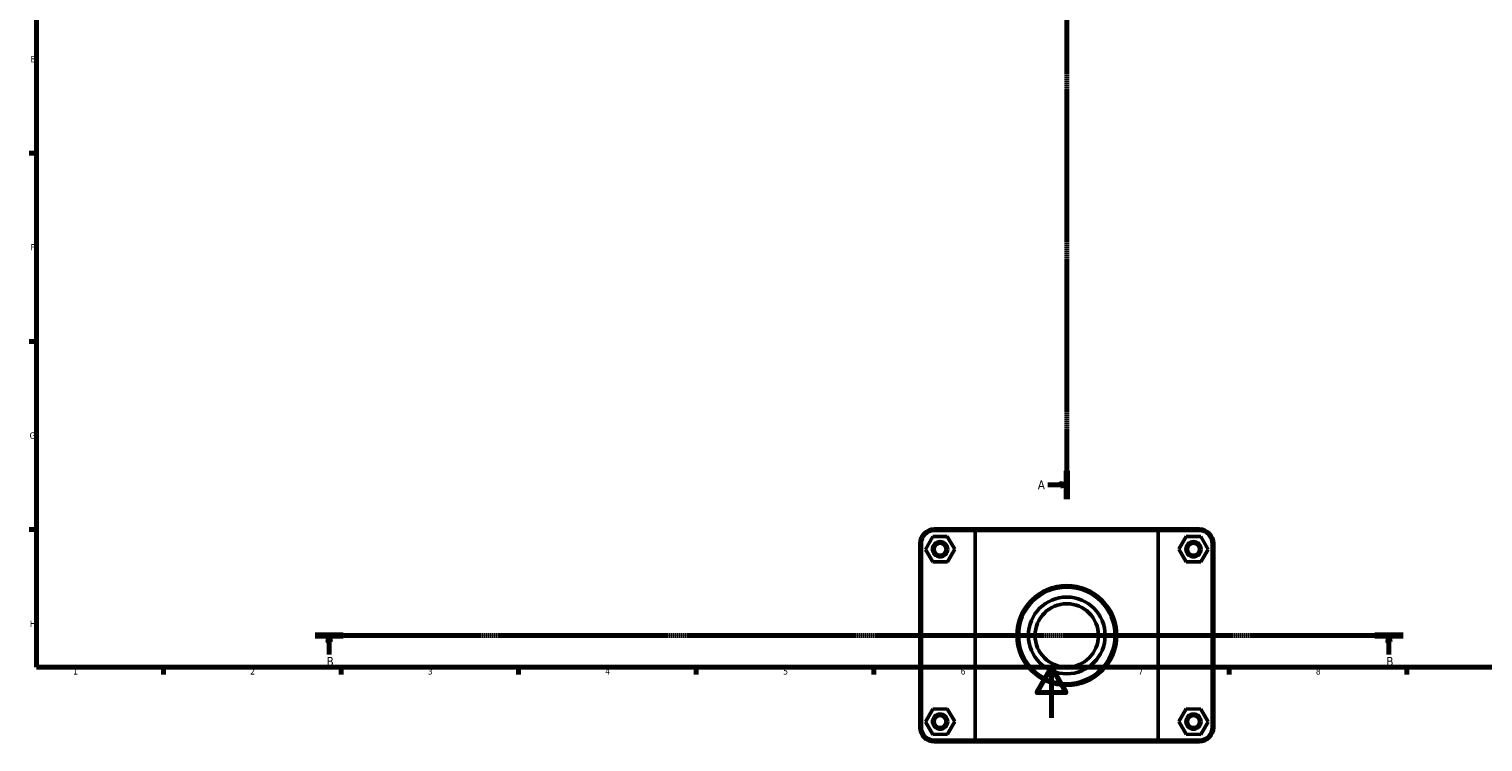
# Model space of a CAD drawing. Header units: millimetres. Extents: x 0 to 1134, y -9 to 1083.
# Tile 1 of 6: x 17 to 591, y -9 to 272. Entities that reach past the tile are written whole.
import ezdxf

# ---------------------------------------------------------------- set-up
doc = ezdxf.new("R2010")
doc.units = ezdxf.units.MM
doc.linetypes.add('CHAIN', pattern=[0.7087, 0.4724, -0.0591, 0.1181, -0.0591])
for name, color, linetype, lineweight in [('Border (ISO)', 7, 'Continuous', 70), ('Section Line (ISO)', 7, 'CHAIN', 70), ('Visible (ISO)', 7, 'Continuous', 50), ('Visible Narrow (ISO)', 7, 'Continuous', 35)]:
    doc.layers.add(name, color=color, linetype=linetype, lineweight=lineweight)
doc.styles.add('Label Text (ISO)', font='tahoma.ttf')
doc.styles.add('Note Text (ISO)', font='tahoma.ttf')

# ---------------------------------------------------------------- blocks, each defined once
blk = doc.blocks.new('Borders Default Border')
at = {"layer": 'Border (ISO)'}
for p, q in [((20, 222.75), (17.1, 222.75)), ((20, 148.5), (17.1, 148.5)), ((20, 74.25), (17.1, 74.25)), ((70.08, 20), (70.08, 17.1)), ((140.17, 20), (140.17, 17.1)), ((210.25, 20), (210.25, 17.1)), ((280.33, 20), (280.33, 17.1)), ((350.42, 20), (350.42, 17.1)), ((490.58, 20), (490.58, 17.1)), ((560.67, 20), (560.67, 17.1))]:
    blk.add_line(p, q, dxfattribs=at)
at = {"layer": 'Border (ISO)', "flags": 128}
for points in [[(20, 20), (20, 574), (821, 574), (821, 20), (20, 20)], [(420.5, 0), (420.5, 20), (414.73, 10), (426.27, 10), (420.5, 20)]]:
    blk.add_lwpolyline(points, dxfattribs=at)
at = {"layer": 'Border (ISO)', "color": 232, "true_color": 0xca0064, "char_height": 2.5, "attachment_point": 7, "style": 'Note Text (ISO)'}
for s, insert in [('E', (17.64, 258.63)), ('F', (17.7, 184.38)), ('G', (17.31, 110.08)), ('H', (17.44, 35.88)), ('1', (34.48, 17.1)), ('2', (104.37, 17.1)), ('3', (174.43, 17.05)), ('4', (244.42, 17.1)), ('5', (314.64, 17.05)), ('6', (384.66, 17.05)), ('7', (454.77, 17.1)), ('8', (524.81, 17.04))]:
    blk.add_mtext(s, dxfattribs=dict(at, insert=insert))
blk = doc.blocks.new('2dTransSection0')
at = {"layer": 'Section Line (ISO)', "linetype": 'CHAIN'}
blk.add_line((426.53, 416.61), (426.53, 86.3), dxfattribs=at)
at = {"layer": 'Section Line (ISO)', "linetype": 'Continuous', "lineweight": 140}
for p, q in [((426.53, 416.61), (426.53, 405.42)), ((426.53, 97.49), (426.53, 86.3))]:
    blk.add_line(p, q, dxfattribs=at)
at = {"layer": 'Section Line (ISO)', "linetype": 'Continuous'}
for p, q in [((419.03, 411.01), (424.03, 411.01)), ((426.53, 411.01), (424.03, 411.51)), ((424.03, 411.51), (424.03, 410.51)), ((424.03, 411.01), (426.53, 411.01)), ((424.03, 410.51), (426.53, 411.01)), ((419.03, 91.9), (424.03, 91.9)), ((426.53, 91.9), (424.03, 92.4)), ((424.03, 92.4), (424.03, 91.4)), ((424.03, 91.9), (426.53, 91.9)), ((424.03, 91.4), (426.53, 91.9))]:
    blk.add_line(p, q, dxfattribs=at)
at = {"layer": 'Section Line (ISO)', "linetype": 'Continuous', "flags": 128}
for points in [[(424.03, 410.51), (426.53, 411.01), (424.03, 411.51), (424.03, 410.51)], [(424.03, 91.4), (426.53, 91.9), (424.03, 92.4), (424.03, 91.4)]]:
    blk.add_lwpolyline(points, dxfattribs=at)
at = {"layer": 'Section Line (ISO)'}
for points in [[(424.03, 410.51), (426.53, 411.01), (424.03, 411.51), (424.03, 410.51)], [(424.03, 91.4), (426.53, 91.9), (424.03, 92.4), (424.03, 91.4)]]:
    blk.add_solid(points, dxfattribs=at)
at = {"layer": 'Section Line (ISO)', "char_height": 3.5, "attachment_point": 7, "style": 'Label Text (ISO)'}
for insert in [(415.08, 409.26), (415.08, 90.15)]:
    blk.add_mtext('A', dxfattribs=dict(at, insert=insert))
blk = doc.blocks.new('2dTransSection1')
at = {"layer": 'Section Line (ISO)', "linetype": 'CHAIN'}
blk.add_line((559.2, 32.51), (129.95, 32.51), dxfattribs=at)
at = {"layer": 'Section Line (ISO)', "linetype": 'Continuous', "lineweight": 140}
for p, q in [((141.08, 32.51), (129.95, 32.51)), ((559.2, 32.51), (548.08, 32.51))]:
    blk.add_line(p, q, dxfattribs=at)
at = {"layer": 'Section Line (ISO)', "linetype": 'Continuous'}
for p, q in [((135.52, 32.51), (135.02, 30.01)), ((135.02, 30.01), (136.02, 30.01)), ((135.52, 30.01), (135.52, 32.51)), ((136.02, 30.01), (135.52, 32.51)), ((135.52, 25.03), (135.52, 30.01)), ((553.64, 32.51), (553.14, 30.01)), ((553.14, 30.01), (554.14, 30.01)), ((553.64, 30.01), (553.64, 32.51)), ((554.14, 30.01), (553.64, 32.51)), ((553.64, 25.03), (553.64, 30.01))]:
    blk.add_line(p, q, dxfattribs=at)
at = {"layer": 'Section Line (ISO)', "linetype": 'Continuous', "flags": 128}
for points in [[(136.02, 30.01), (135.52, 32.51), (135.02, 30.01), (136.02, 30.01)], [(554.14, 30.01), (553.64, 32.51), (553.14, 30.01), (554.14, 30.01)]]:
    blk.add_lwpolyline(points, dxfattribs=at)
at = {"layer": 'Section Line (ISO)'}
for points in [[(136.02, 30.01), (135.52, 32.51), (135.02, 30.01), (136.02, 30.01)], [(554.14, 30.01), (553.64, 32.51), (553.14, 30.01), (554.14, 30.01)]]:
    blk.add_solid(points, dxfattribs=at)
at = {"layer": 'Section Line (ISO)', "char_height": 3.5, "attachment_point": 7, "style": 'Label Text (ISO)'}
for insert in [(134.45, 20.51), (552.57, 20.51)]:
    blk.add_mtext('B', dxfattribs=dict(at, insert=insert))

msp = doc.modelspace()

# ---------------------------------------------------------------- linework, layer by layer
at = {"layer": 'Visible (ISO)'}
for p, q in [((373.6177, 71.4948), (370.7578, 66.4794)), ((379.3911, 71.5257), (373.6177, 71.4948)), ((390.8583, 74.5103), (374.3312, 74.5103)), ((374.3312, 73.8803), (390.4434, 73.8803)), ((382.3046, 66.5413), (379.3911, 71.5257)), ((462.619, 73.8803), (390.4434, 73.8803)), ((390.4434, 73.8803), (390.4434, -8.8597)), ((390.8583, 74.5103), (462.2042, 74.5103)), ((478.7312, 74.5103), (462.2042, 74.5103)), ((462.619, 73.8803), (478.7312, 73.8803)), ((462.619, -8.8597), (462.619, 73.8803)), ((470.7578, 66.5413), (473.6713, 71.5257)), ((473.6713, 71.5257), (479.4447, 71.4948)), ((479.4447, 71.4948), (482.3046, 66.4794)), ((368.5312, 68.7103), (368.5312, -3.6897)), ((369.1612, -3.6897), (369.1612, 68.7103)), ((370.7578, 66.4794), (373.6713, 61.4949)), ((379.4447, 61.5259), (382.3046, 66.5413)), ((473.6177, 61.5259), (470.7578, 66.5413)), ((482.3046, 66.4794), (479.3911, 61.4949)), ((483.9012, 68.7103), (483.9012, -3.6897)), ((484.5312, -3.6897), (484.5312, 68.7103)), ((373.6713, 61.4949), (379.4447, 61.5259)), ((479.3911, 61.4949), (473.6177, 61.5259)), ((373.6177, 3.4948), (370.7578, -1.5206)), ((379.3911, 3.5257), (373.6177, 3.4948)), ((382.3046, -1.4587), (379.3911, 3.5257)), ((470.7578, -1.4587), (473.6713, 3.5257)), ((473.6713, 3.5257), (479.4447, 3.4948)), ((479.4447, 3.4948), (482.3046, -1.5206)), ((370.7578, -1.5206), (373.6713, -6.5051)), ((379.4447, -6.4741), (382.3046, -1.4587)), ((473.6177, -6.4741), (470.7578, -1.4587)), ((482.3046, -1.5206), (479.3911, -6.5051)), ((373.6713, -6.5051), (379.4447, -6.4741)), ((390.4434, -8.8597), (374.3312, -8.8597)), ((374.3312, -9.4897), (390.8583, -9.4897)), ((390.4434, -8.8597), (462.619, -8.8597)), ((462.2042, -9.4897), (390.8583, -9.4897)), ((462.2042, -9.4897), (478.7312, -9.4897)), ((478.7312, -8.8597), (462.619, -8.8597)), ((479.3911, -6.5051), (473.6177, -6.4741))]:
    msp.add_line(p, q, dxfattribs=at)
for centre, radius in [((376.5312, 66.5103), 3), ((376.5312, 66.5103), 2.37), ((476.5312, 66.5103), 3), ((476.5312, 66.5103), 2.37), ((426.5312, 32.5103), 19.6892), ((426.5312, 32.5103), 19.0591), ((426.5312, 32.5103), 15.1455), ((426.5312, 32.5103), 12.5), ((376.5312, -1.4897), 3), ((376.5312, -1.4897), 2.37), ((476.5312, -1.4897), 3), ((476.5312, -1.4897), 2.37)]:
    msp.add_circle(centre, radius, dxfattribs=at)
for centre, radius, start, end in [((374.3312, 68.7103), 5.8, 90, 180), ((374.3312, 68.7103), 5.17, 90, 180), ((478.7312, 68.7103), 5.8, 0, 90), ((478.7312, 68.7103), 5.17, 0, 90), ((374.3312, -3.6897), 5.8, 180, 270), ((374.3312, -3.6897), 5.17, 180, 270), ((478.7312, -3.6897), 5.8, 270, 0), ((478.7312, -3.6897), 5.17, 270, 0)]:
    msp.add_arc(centre, radius, start, end, dxfattribs=at)
for points in [[(390.8583, 74.5103), (390.7193, 74.3006), (390.581, 74.0905), (390.4434, 73.8803)], [(462.2042, 74.5103), (462.3431, 74.3006), (462.4814, 74.0905), (462.619, 73.8803)], [(390.8583, -9.4897), (390.7193, -9.2799), (390.581, -9.0699), (390.4434, -8.8597)], [(462.2042, -9.4897), (462.3431, -9.2799), (462.4814, -9.0699), (462.619, -8.8597)]]:
    msp.add_open_spline(points, degree=3, dxfattribs=at)
at = {"layer": 'Visible Narrow (ISO)'}
for p, q in [((374.3312, 73.9118), (374.3312, 74.4788)), ((478.7312, 73.9118), (478.7312, 74.4788)), ((369.1297, 68.7103), (368.5627, 68.7103)), ((483.9327, 68.7103), (484.4997, 68.7103)), ((369.1297, -3.6897), (368.5627, -3.6897)), ((483.9327, -3.6897), (484.4997, -3.6897)), ((374.3312, -8.8912), (374.3312, -9.4582)), ((478.7312, -8.8912), (478.7312, -9.4582))]:
    msp.add_line(p, q, dxfattribs=at)

# ---------------------------------------------------------------- block references
msp.add_blockref('Borders Default Border', (0, 0))
at = {"layer": 'Section Line (ISO)'}
for name in ['2dTransSection0', '2dTransSection1']:
    msp.add_blockref(name, (0, 0), dxfattribs=at)

doc.saveas('drawing.dxf')
